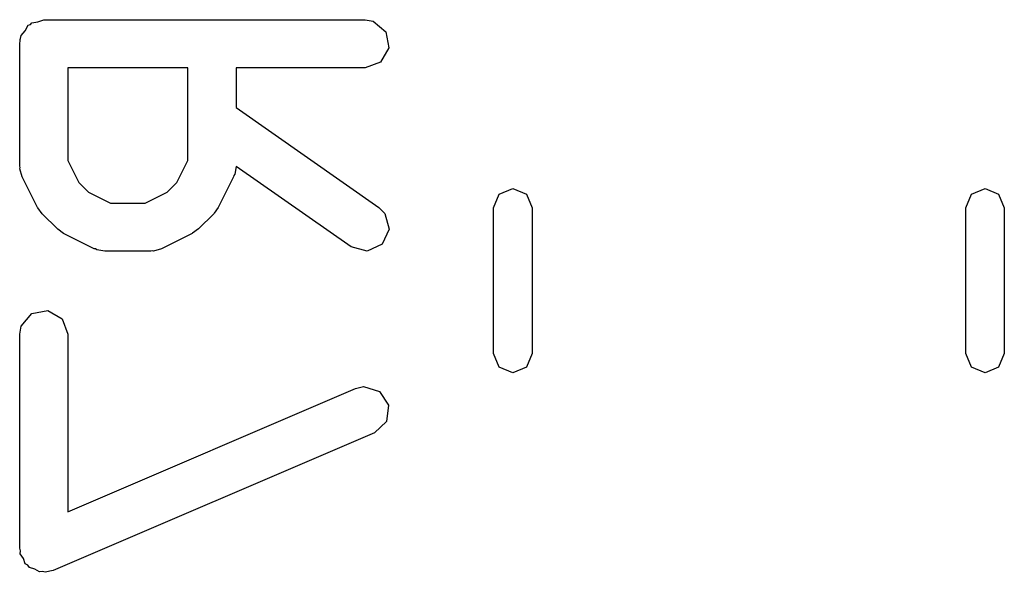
# Model space of a CAD drawing. Extents: x 65.6 to 125.7, y -80 to -28.3.
# Tile 11 of 12: x 112.2 to 115.3, y -33.7 to -32. Entities that reach past the tile are written whole.
import ezdxf

# ---------------------------------------------------------------- set-up
doc = ezdxf.new("R2010")
doc.units = 0
doc.layers.add('BLACK', color=7, linetype='CONTINUOUS')

msp = doc.modelspace()

# ---------------------------------------------------------------- linework, layer by layer
at = {"layer": 'BLACK', "linetype": 'CONTINUOUS'}
for p, q in [((112.29351, -31.971568), (112.311819, -31.964905)), ((112.311819, -31.964905), (113.311819, -31.964905)), ((113.311819, -31.964905), (113.337471, -31.969428)), ((113.337471, -31.969428), (113.376771, -32.002405)), ((112.241342, -32.014253), (112.253867, -31.999325)), ((112.253867, -31.999325), (112.26361, -31.982452)), ((112.26361, -31.982452), (112.269968, -31.980137)), ((112.269968, -31.980137), (112.274319, -31.974953)), ((112.274319, -31.974953), (112.29351, -31.971568)), ((112.236819, -32.039905), (112.238536, -32.030163)), ((112.237958, -32.026881), (112.239624, -32.023995)), ((112.238536, -32.030163), (112.237958, -32.026881)), ((112.239624, -32.023995), (112.241342, -32.014253)), ((113.376771, -32.002405), (113.38568, -32.052929)), ((112.236819, -32.420857), (112.236819, -32.039905)), ((113.38568, -32.052929), (113.360028, -32.097358)), ((112.760628, -32.114905), (112.386819, -32.114905)), ((112.386819, -32.114905), (112.386819, -32.403152)), ((112.760628, -32.403152), (112.760628, -32.114905)), ((113.311819, -32.114905), (112.910628, -32.114905)), ((112.910628, -32.114905), (112.910628, -32.23895)), ((113.360028, -32.097358), (113.311819, -32.114905)), ((112.910628, -32.23895), (113.354829, -32.549891)), ((112.238352, -32.42507), (112.236819, -32.420857)), ((112.237311, -32.429431), (112.238352, -32.42507)), ((112.244737, -32.454398), (112.237311, -32.429431)), ((112.386819, -32.403152), (112.421077, -32.471668)), ((112.72637, -32.471668), (112.760628, -32.403152)), ((112.91044, -32.421917), (112.906105, -32.446509)), ((113.26881, -32.672776), (112.91044, -32.421917)), ((112.292356, -32.549636), (112.244737, -32.454398)), ((112.90271, -32.454398), (112.855091, -32.549636)), ((112.903222, -32.449944), (112.90271, -32.454398)), ((112.906105, -32.446509), (112.903222, -32.449944)), ((112.421077, -32.471668), (112.451484, -32.502075)), ((112.695963, -32.502075), (112.72637, -32.471668)), ((112.451484, -32.502075), (112.52, -32.536333)), ((112.627447, -32.536333), (112.695963, -32.502075)), ((113.712, -32.550936), (113.729574, -32.50851)), ((113.729574, -32.50851), (113.772, -32.490936)), ((113.772, -32.490936), (113.814426, -32.50851)), ((113.814426, -32.50851), (113.832, -32.550936)), ((115.182, -32.550936), (115.199574, -32.50851)), ((115.199574, -32.50851), (115.242, -32.490936)), ((115.242, -32.490936), (115.284426, -32.50851)), ((115.284426, -32.50851), (115.302, -32.550936)), ((112.293545, -32.550761), (112.292356, -32.549636)), ((112.306405, -32.569128), (112.293545, -32.550761)), ((112.52, -32.536333), (112.627447, -32.536333)), ((112.855091, -32.549636), (112.841733, -32.567646)), ((113.354829, -32.549891), (113.37325, -32.568307)), ((113.712, -33.005064), (113.712, -32.550936)), ((113.832, -32.550936), (113.832, -33.005064)), ((115.182, -33.005064), (115.182, -32.550936)), ((115.302, -32.550936), (115.302, -33.005064)), ((112.354024, -32.616747), (112.306405, -32.569128)), ((112.841042, -32.569128), (112.793423, -32.616747)), ((112.841733, -32.567646), (112.841042, -32.569128)), ((113.37325, -32.568307), (113.386535, -32.617859)), ((112.355505, -32.617438), (112.354024, -32.616747)), ((112.373516, -32.630796), (112.355505, -32.617438)), ((112.468754, -32.678415), (112.373516, -32.630796)), ((112.773931, -32.630796), (112.678693, -32.678415)), ((112.775056, -32.629606), (112.773931, -32.630796)), ((112.793423, -32.616747), (112.775056, -32.629606)), ((113.386535, -32.617859), (113.36486, -32.664359)), ((113.318366, -32.686046), (113.26881, -32.672776)), ((113.36486, -32.664359), (113.318366, -32.686046)), ((112.473207, -32.678927), (112.468754, -32.678415)), ((112.476643, -32.68181), (112.473207, -32.678927)), ((112.502295, -32.686333), (112.476643, -32.68181)), ((112.645152, -32.686333), (112.502295, -32.686333)), ((112.649365, -32.684799), (112.645152, -32.686333)), ((112.653726, -32.685841), (112.649365, -32.684799)), ((112.678693, -32.678415), (112.653726, -32.685841)), ((112.241342, -32.919015), (112.274319, -32.879715)), ((112.274319, -32.879715), (112.324843, -32.870806)), ((112.324843, -32.870806), (112.369272, -32.896458)), ((112.236819, -32.944667), (112.241342, -32.919015)), ((112.369272, -32.896458), (112.386819, -32.944667)), ((112.236819, -33.611333), (112.236819, -32.944667)), ((112.386819, -32.944667), (112.386819, -33.497592)), ((113.729574, -33.04749), (113.712, -33.005064)), ((113.832, -33.005064), (113.814426, -33.04749)), ((115.199574, -33.04749), (115.182, -33.005064)), ((115.302, -33.005064), (115.284426, -33.04749)), ((113.772, -33.065064), (113.729574, -33.04749)), ((113.814426, -33.04749), (113.772, -33.065064)), ((115.242, -33.065064), (115.199574, -33.04749)), ((115.284426, -33.04749), (115.242, -33.065064)), ((112.386819, -33.497592), (113.282275, -33.113826)), ((113.282275, -33.113826), (113.307634, -33.107879)), ((113.307634, -33.107879), (113.356747, -33.122708)), ((113.356747, -33.122708), (113.384838, -33.165638)), ((113.384838, -33.165638), (113.378762, -33.216579)), ((113.378762, -33.216579), (113.341363, -33.251698)), ((113.341363, -33.251698), (112.341363, -33.680269)), ((112.239849, -33.619658), (112.236819, -33.611333)), ((112.2388, -33.628457), (112.239849, -33.619658)), ((112.248381, -33.643099), (112.2388, -33.628457)), ((112.254366, -33.659542), (112.248381, -33.643099)), ((112.262039, -33.663972), (112.254366, -33.659542)), ((112.266891, -33.671387), (112.262039, -33.663972)), ((112.283641, -33.676444), (112.266891, -33.671387)), ((112.298795, -33.685194), (112.283641, -33.676444)), ((112.307521, -33.683655), (112.298795, -33.685194)), ((112.316003, -33.686216), (112.307521, -33.683655)), ((112.341363, -33.680269), (112.316003, -33.686216))]:
    msp.add_line(p, q, dxfattribs=at)

doc.saveas('drawing.dxf')
